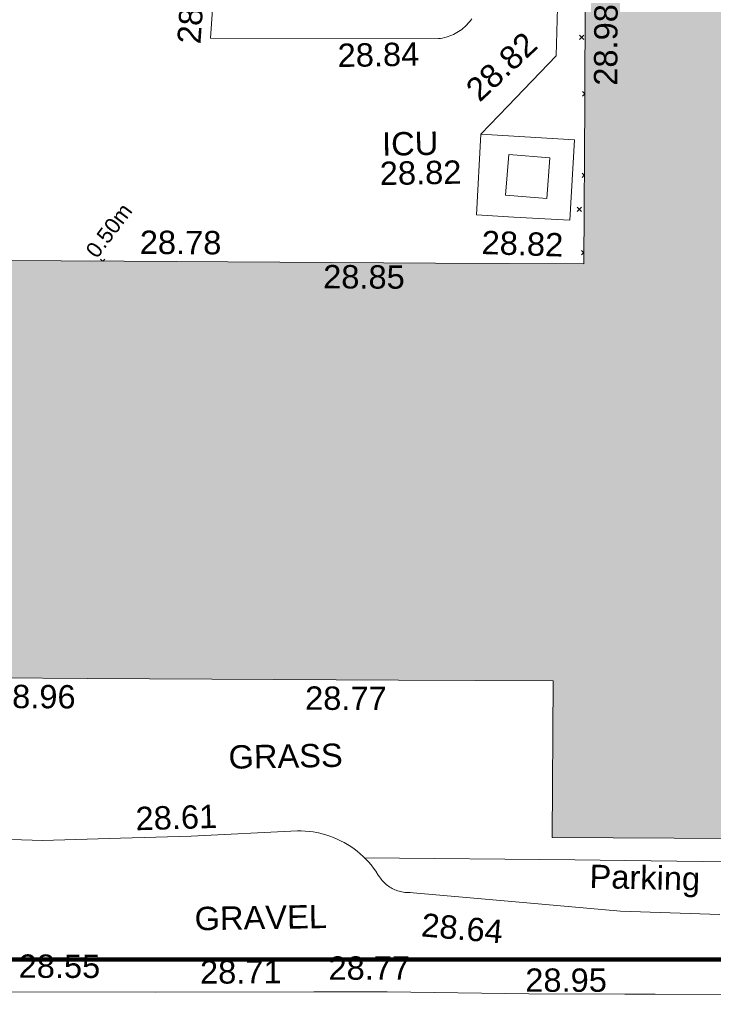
# Model space of a CAD drawing. Header units: millimetres. Extents: x -290717 to 520720, y -103372 to 287762.
# Tile 246 of 256: x 23172 to 34313, y 57264 to 73079. Entities that reach past the tile are written whole.
import ezdxf

# ---------------------------------------------------------------- set-up
doc = ezdxf.new("R2010")
doc.units = ezdxf.units.MM
doc.linetypes.add('IMPORT-UG_ELEC_LV_QLB2 _2_', pattern=[2700, 1500, -300.0000000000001, 0, -250, 150, -300.0000000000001, 0, -200])
doc.linetypes.add('IMPORT-UG_ELEC_STREET LIGHTING_QLB2 _2_', pattern=[2700, 1500, -300.0000000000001, 0, -250, 150, -300.0000000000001, 0, -200])
for name, color, linetype, lineweight, true_color in [('00_UAV_BUILDING_OUTLINE', 5, 'Continuous', 9, 0x0000ff), ('00_UAV_CONCRETE', 9, 'Continuous', 9, 0x808080), ('00_UAV_FORM_LINES', 7, 'Continuous', 9, 0x666666), ('00_UAV_PARKING', 4, 'Continuous', 9, 0x00ffff), ('00_UAV_ROAD_MARKING_YELLOW_CONTINUOUS', 40, 'Continuous', 9, 0xffbf00), ('00_UAV_SERV_IC', 5, 'Continuous', 9, 0x0000ff), ('12333-PUM-2D-U-0001-C01 - Rev2_REVIT IMPORT_dwg', 7, 'Continuous', 9, 0x767676), ('A_RHA_Line', 7, 'Continuous', 9, 0x00a600), ('PUM-ELECTRIC-LV-QLB2', 1, 'IMPORT-UG_ELEC_LV_QLB2 _2_', 9, 0xff0000)]:
    doc.layers.add(name, color=color, linetype=linetype, lineweight=lineweight, true_color=true_color)
for name, color, linetype, lineweight in [('00_UAV_ROAD_EDGE', 7, 'Continuous', 9), ('00_UAV_SURFACE', 7, 'Continuous', 9), ('00_UAV_SURVEY_TEXT', 7, 'Continuous', 9), ('A_RHA_Detail', 7, 'Continuous', 9), ('GEN-TEXT', 7, 'Continuous', 9)]:
    doc.layers.add(name, color=color, linetype=linetype, lineweight=lineweight)
doc.styles.add('Arial_1', font='arial.ttf', dxfattribs={"height": 250})
doc.styles.add('Swis721 Lt BT_2', font='swissl.ttf', dxfattribs={"height": 375})

# ---------------------------------------------------------------- blocks, each defined once
blk = doc.blocks.new('12333-PUM-2D-U-0001-C01 - Rev2_REVIT IMPORT_dwg_MGS62954_T2_Galway_ITM_3d_Rev1-2077680-Site Location Plan Existing')
at = {"layer": '00_UAV_CONCRETE', "color": 254, "true_color": 0xcccccc, "flags": 128}
blk.add_lwpolyline([(533933682.7525001, 725624822.6295004), (533933779.7524999, 725626115.6295), (533935279.3660328, 725626003.1294903), (533935182.3660331, 725624710.1294906), (533934282.0685344, 725624777.66921)], close=True, dxfattribs=at)
at = {"layer": '00_UAV_FORM_LINES', "color": 254, "true_color": 0xcccccc, "flags": 128}
blk.add_lwpolyline([(533931706.5820013, 725614530.1739681), (533935085.3865001, 725614437.342), (533939582.3865, 725614299.342), (533941536.3864999, 725614192.342), (533941808.3865001, 725614259.342), (533941981.3865, 725614361.342), (533942035.0552315, 725614634.4855682)], dxfattribs=at)
at = {"layer": '00_UAV_PARKING', "color": 254, "true_color": 0xcccccc, "flags": 128}
blk.add_lwpolyline([(533924861.6545001, 725614979.9010001), (533926542.6545, 725614895.901), (533927794.2561737, 725614911.6312264), (533928929.6545, 725614925.901), (533930635.6545, 725614980.9010003), (533930698.7803221, 725614979.4234436), (533930761.7888984, 725614975.3037481), (533930824.5696907, 725614968.549141), (533930887.0125598, 725614959.1714721), (533930949.00796, 725614947.1871932), (533930972.6545001, 725614941.9010001), (533931033.8515655, 725614926.3455579), (533931094.3435561, 725614908.2410934), (533931154.0243489, 725614887.619368), (533931212.7892432, 725614864.516559), (533931270.5351455, 725614838.9731967), (533931327.1607499, 725614811.034093), (533931382.5667156, 725614780.7482624), (533931436.655842, 725614748.1688366), (533931489.3332384, 725614713.3529708), (533931540.5064904, 725614676.3617442), (533931590.0858231, 725614637.2600517), (533931637.9842575, 725614596.1164911), (533931684.1177631, 725614553.003242), (533931728.4054065, 725614507.9959401), (533931770.7694918, 725614461.1735431), (533931811.1356981, 725614412.6181935), (533931849.4332095, 725614362.4150739), (533931885.5948389, 725614310.6522578), (533931922.3302882, 725614249.1115205), (533931942.2679418, 725614218.1715183), (533931955.3329429, 725614198.5840167), (533931969.2067232, 725614179.5608023), (533931983.8649433, 725614161.135248), (533931999.2818879, 725614143.3396784), (533932015.4305102, 725614126.2053136), (533932032.2824802, 725614109.7622124), (533932047.6545, 725614095.9010001), (533932065.7472172, 725614080.8338819), (533932084.4550092, 725614066.537624), (533932103.7450563, 725614053.0373075), (533932123.5835176, 725614040.3566165), (533932143.9355893, 725614028.5177971), (533932164.7655671, 725614017.5416187), (533932186.0369082, 725614007.4473372), (533932207.7122953, 725613998.2526615), (533932229.7537025, 725613989.973722), (533932252.1224614, 725613982.625043), (533932274.7793303, 725613976.2195162), (533932297.6845605, 725613970.7683794), (533932320.7979689, 725613966.2811958), (533932344.0790067, 725613962.7658372), (533932367.4868311, 725613960.228471), (533932390.9803767, 725613958.6735483), (533932424.2462974, 725613957.3996238), (533932427.8167385, 725613957.2628931), (533932478.4496374, 725613952.596434), (533934059.6545001, 725613783.901), (533935800.6545001, 725613602.9010001), (533937398.9769706, 725613521.6762558)], dxfattribs=at)
at = {"layer": '00_UAV_ROAD_EDGE', "color": 254, "true_color": 0xcccccc, "flags": 128}
blk.add_lwpolyline([(533940849.2220091, 725612175.3554028), (533936338.3925, 725612260.3519999), (533935850.774428, 725612268.9866536), (533934305.3925, 725612296.3520001), (533932035.3925, 725612370.3520002), (533930856.0212404, 725612389.3792319), (533928316.3925, 725612430.352), (533925861.8133126, 725612479.2115012)], dxfattribs=at)
at = {"layer": '00_UAV_SERV_IC', "color": 254, "true_color": 0xcccccc, "flags": 128}
blk.add_lwpolyline([(533934221.7525001, 725625781.6295002), (533934880.7525001, 725625717.6295002), (533934817.4352283, 725625065.6594677), (533934158.4352285, 725625129.6594678)], close=True, dxfattribs=at)
at = {"layer": '00_UAV_SURFACE', "color": 254, "true_color": 0xcccccc, "flags": 128}
for points in [[(533929579.085158, 725629045.7328576), (533929464.7525001, 725627733.6295), (533933125.7525001, 725627663.6295003), (533933146.5623797, 725627665.9795796), (533933156.8072826, 725627667.136546), (533933187.687965, 725627671.9409548), (533933218.340372, 725627678.0342984), (533933248.7107288, 725627685.4058864), (533933278.7457557, 725627694.0427871), (533933308.392761, 725627703.9298478), (533933337.5997335, 725627715.0497237), (533933366.3154345, 725627727.3829068), (533933394.4894871, 725627740.9077603), (533933422.0724638, 725627755.6005569), (533933449.0159752, 725627771.4355209), (533933475.2727532, 725627788.3848718), (533933500.7967343, 725627806.4188752), (533933525.5431411, 725627825.5058929), (533933549.4685593, 725627845.6124402), (533933572.5310165, 725627866.7032431), (533933585.7525001, 725627879.6295002), (533933607.3586434, 725627902.2098781), (533933628.0002662, 725627925.6752205), (533933647.6411561, 725627949.9843614), (533933666.2468567, 725627975.094654)], [(533935052.7525001, 725628323.6295), (533935008.7525001, 725627353.6295), (533934220.498964, 725626559.6035624), (533933779.7525001, 725626115.6295)]]:
    blk.add_lwpolyline(points, dxfattribs=at)
at = {"layer": '00_UAV_BUILDING_OUTLINE', "color": 251, "true_color": 0x666666, "char_height": 375, "width": 1495.902363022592, "attachment_point": 1, "line_spacing_factor": 1.005061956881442, "style": 'Swis721 Lt BT_2'}
for s, insert, rotation in [('28.98', (533935606.1494977, 725626865.2992932), 88.68008516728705), ('28.78', (533928274.1054832, 725624665.2078956), 358.6800851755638), ('28.85', (533931209.8408846, 725624061.7101588), 358.68008516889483), ('28.96', (533925805.8300431, 725617413.7710918), 358.68008517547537), ('28.77', (533930801.8696181, 725617299.1669654), 358.68008517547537)]:
    blk.add_mtext(s, dxfattribs=dict(at, insert=insert, rotation=rotation))
at = {"layer": '00_UAV_CONCRETE', "color": 251, "true_color": 0x666666, "insert": (533933769.7244717, 725624567.7453178), "char_height": 375, "width": 1495.902363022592, "attachment_point": 1, "rotation": 357.1630842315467, "line_spacing_factor": 1.005061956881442, "style": 'Swis721 Lt BT_2'}
blk.add_mtext('28.82', dxfattribs=at)
at = {"layer": '00_UAV_PARKING', "color": 251, "true_color": 0x666666, "char_height": 375, "attachment_point": 1, "line_spacing_factor": 1.005061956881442, "style": 'Swis721 Lt BT_2'}
for s, insert, width, rotation in [('28.61', (533928038.0128391, 725615409.9634979), 1495.902363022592, 0.7200598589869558), ('Parking', (533935323.8530665, 725614357.6737413), 2037.276551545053, 357.61563222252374), ('28.64', (533932623.7811369, 725613626.2639151), 1495.902363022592, 353.9661322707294)]:
    blk.add_mtext(s, dxfattribs=dict(at, insert=insert, width=width, rotation=rotation))
at = {"layer": '00_UAV_ROAD_EDGE', "color": 251, "true_color": 0x666666, "char_height": 375, "width": 1495.902363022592, "attachment_point": 1, "line_spacing_factor": 1.005061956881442, "style": 'Swis721 Lt BT_2'}
for s, insert, rotation in [('28.55', (533926125.05292, 725613074.4609221), 358.8596523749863), ('28.77', (533931100.1219658, 725612955.9894795), 359.0757062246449), ('28.95', (533934257.482637, 725612707.1384724), 358.98552261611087)]:
    blk.add_mtext(s, dxfattribs=dict(at, insert=insert, rotation=rotation))
at = {"layer": '00_UAV_ROAD_MARKING_YELLOW_CONTINUOUS', "color": 251, "true_color": 0x666666, "insert": (533929035.0117937, 725612928.4948169), "char_height": 375, "width": 1495.902363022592, "attachment_point": 1, "rotation": 359.2680496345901, "line_spacing_factor": 1.005061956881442, "style": 'Swis721 Lt BT_2'}
blk.add_mtext('28.71', dxfattribs=at)
at = {"layer": '00_UAV_SERV_IC', "color": 251, "true_color": 0x666666, "char_height": 375, "attachment_point": 1, "line_spacing_factor": 1.005061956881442, "style": 'Swis721 Lt BT_2'}
for s, insert, width in [('ICU', (533932188.343267, 725626173.9157621), 1021.012723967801), ('28.82', (533932143.5151165, 725625703.5367613), 1495.902363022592)]:
    blk.add_mtext(s, dxfattribs=dict(at, insert=insert, width=width))
at = {"layer": '00_UAV_SURFACE', "color": 251, "true_color": 0x666666, "char_height": 375, "width": 1495.902363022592, "attachment_point": 1, "line_spacing_factor": 1.005061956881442, "style": 'Swis721 Lt BT_2'}
for s, insert, rotation in [('28.88', (533928925.3941061, 725627668.8441552), 85.02000039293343), ('28.82', (533933514.7805556, 725626898.1734995), 42.080110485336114)]:
    blk.add_mtext(s, dxfattribs=dict(at, insert=insert, rotation=rotation))
at = {"layer": '00_UAV_SURFACE', "color": 251, "true_color": 0x666666, "insert": (533931499.8392786, 725627610.8790631), "char_height": 375, "width": 1495.902363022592, "attachment_point": 1, "line_spacing_factor": 1.005061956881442, "style": 'Swis721 Lt BT_2'}
blk.add_mtext('28.84', dxfattribs=at)
at = {"layer": '00_UAV_SURVEY_TEXT', "color": 251, "true_color": 0x666666, "char_height": 375, "attachment_point": 1, "line_spacing_factor": 1.005061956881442, "style": 'Swis721 Lt BT_2'}
for s, insert, width in [('GRASS', (533929550.8, 725616372.6296079), 2018.280965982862), ('GRAVEL', (533928960.6106195, 725613786.9973071), 2322.210334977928)]:
    blk.add_mtext(s, dxfattribs=dict(at, insert=insert, width=width))
blk = doc.blocks.new('12333-PUM-2D-U-0001-C01 - Rev2_REVIT IMPORT_dwg-1620468-Site Location Plan Existing')
at = {"layer": 'GEN-TEXT', "color": 253, "true_color": 0xaaaaaa}
for p, q in [((294307.9948137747, 11754.28848224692), (294378.7054918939, 11824.99916036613)), ((294378.7054918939, 11754.28848224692), (294307.9948137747, 11824.99916036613)), ((294378.5973273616, 10883.50047488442), (294343.4593135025, 10918.63848874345)), ((294343.4593135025, 10847.92781062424), (294378.5870764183, 10883.05557353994)), ((294348.4764461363, 9576.223649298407), (294314.1369227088, 9610.56317272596)), ((294314.1369227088, 9539.852494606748), (294348.428531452, 9574.144103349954)), ((294222.994813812, 8994.288482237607), (294293.7054919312, 9064.999160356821)), ((294293.7054919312, 8994.288482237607), (294222.994813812, 9064.999160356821)), ((286589.0163642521, 8329.440559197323), (286555.8050683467, 8362.65185510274)), ((286593.2078742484, 8329.343982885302), (286626.5157464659, 8362.65185510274)), ((294319.7900272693, 8331.203947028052), (294282.9948138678, 8367.999160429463)), ((294282.9948138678, 8297.28848231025), (294319.857944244, 8334.151612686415))]:
    blk.add_line(p, q, dxfattribs=at)
blk.add_blockref('12333-PUM-2D-U-0001-C01 - Rev2_REVIT IMPORT_dwg_MGS62954_T2_Galway_ITM_3d_Rev1-2077680-Site Location Plan Existing', (-533641079.6498471, -725615854.3561786))
at = {"layer": 'PUM-ELECTRIC-LV-QLB2', "insert": (286598.8580119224, 8897.431910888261), "char_height": 250, "width": 1160.025439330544, "attachment_point": 2, "rotation": 52.1112823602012, "line_spacing_factor": 0.9417779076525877, "style": 'Arial_1'}
blk.add_mtext('0.50m', dxfattribs=at)

msp = doc.modelspace()

# ---------------------------------------------------------------- hatches: boundary and pattern name
at = {"layer": 'A_RHA_Detail', "true_color": 0xc0c0c0}
h = msp.add_hatch(color=9, dxfattribs=at)
h.paths.add_polyline_path([(-80880.60083898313, -68502.79057078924), (-80400.86592458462, -68483.4150911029), (-80400.86592458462, -62984.64684182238), (-24474.85765180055, -63009.32043784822), (-24456.14471274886, -50840.30023854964), (-36622.55041054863, -50831.65104346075), (-36622.5504104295, -44228.57792609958), (-50959.05265825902, -44213.68205212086), (-50959.05265825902, -42573.78171509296), (-54563.93258049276, -42571.21897729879), (-54565.69773355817, -45054.17447471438), (-92408.82109324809, -45027.27149617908), (-92411.78875845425, -49201.74309219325), (-100061.9988811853, -49201.74309219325), (-100052.221444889, -64852.82557835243), (-86120.90825231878, -64852.82557835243), (-86092.16626519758, -62957.90041523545), (-84861.10047611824, -62957.90041520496), (-84854.79054275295, -68240.10973718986), (-80870.60226895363, -68240.10973718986)])
h.paths.add_polyline_path([(-137238.9269955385, -68461.93840922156), (-132719.7426408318, -68433.06336920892), (-132847.0731201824, -62850.0428228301), (-130454.6837966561, -62916.63108081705), (-130498.2830220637, -61355.8539363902), (-117581.136331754, -61423.42893434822), (-117492.3908565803, -49183.91309186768), (-125136.5200282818, -49178.47881939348), (-125133.5727033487, -45032.61887132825), (-163007.1824077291, -45005.69421944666), (-163007.1824077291, -44090.29634113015), (-163123.8521375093, -44090.21339942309), (-163122.6389897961, -42383.751842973), (-166563.8543420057, -42383.75184295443), (-166565.0349082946, -44044.3982420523), (-193158.4656786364, -44025.49275802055), (-193195.152889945, -62863.6565097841), (-137269.7106414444, -62916.63108078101), (-137254.3708868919, -65679.90523788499)])
h.paths.add_polyline_path([(120310.9497607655, -32334.2823016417), (120312.4652266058, -31610.73011961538), (133451.2244789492, -31638.24899384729), (133469.2230092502, -19717.98315777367), (121295.7536929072, -19692.48606427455), (121319.8434528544, -8190.941560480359), (112277.0825929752, -8172.001674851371), (112263.1769726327, -14811.12345451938), (78285.85310969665, -14739.95861435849), (78292.82277619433, -8167.077575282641), (76545.55099677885, -8163.40371230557), (69355.76844230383, -8152.931592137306), (69353.66597202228, -9156.746357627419), (68372.60878942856, -9154.691552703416), (68372.60878942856, -13705.52853212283), (69333.72334743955, -13707.54156767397), (69325.07112544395, -16249.53369225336), (66623.4489111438, -16249.53369225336), (66619.79243932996, -17995.29925522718), (65989.07757491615, -17995.29925522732), (65985.44262769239, -19730.78799479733), (57152.23993372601, -19712.28702423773), (57127.42535098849, -31559.89461998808), (70277.87165423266, -31587.43801817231), (70277.87165428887, -32271.74147154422), (78263.96947906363, -32285.12944888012), (78266.62669288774, -31019.79372153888), (112335.8856506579, -31091.15111856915), (112335.8856506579, -32317.57330550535), (119781.4233959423, -32333.17321910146)])
h.paths.add_polyline_path([(7503.71740934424, -1791.43926322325), (15482.43097389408, -674.0213230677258), (15484.0826184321, 148.1327206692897), (56188.28042539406, 205.5276654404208), (56155.8432600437, 14338.31663138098), (18016.62665932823, 14236.4814953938), (17967.9025208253, 34313.18372075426), (21727.10644861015, 34324.06926249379), (21708.9097307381, 40608.10218319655), (18009.66447156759, 40608.10218325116), (17995.54603703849, 45483.75063445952), (9770.084212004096, 45420.63294734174), (3966.216019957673, 45443.14492469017), (3984.771235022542, 14176.56786831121), (1023.062455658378, 14176.56786840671), (-276.5134647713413, 14190.52623465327), (-231.6790044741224, 5976.811441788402), (-226.4491536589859, 193.7444677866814), (1220.250839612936, 179.5999159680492), (7477.609307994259, 143.2867556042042), (7488.638446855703, -674.0213230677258)])
h.paths.add_polyline_path([(77755.59663317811, 53.47451145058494), (77729.51881611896, 1699.844979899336), (94464.47132486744, 1659.976083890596), (94606.37913471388, 17991.39023626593), (88810.41901146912, 18015.03260816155), (88799.89418497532, 14436.74271609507), (69413.88950349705, 14457.87738898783), (69377.35724448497, 99.62816357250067), (70760.85642036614, 92.0068082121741)])
h.paths.add_polyline_path([(61252.12079698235, 46453.95617369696), (105774.7348988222, 46472.68783510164), (105768.2642197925, 61852.61234310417), (92285.13876306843, 61852.61234310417), (92308.59670397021, 65784.30757142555), (96107.46680002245, 65767.6044524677), (96059.6808111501, 75209.20847378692), (101084.8427276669, 75071.88872768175), (104988.0046543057, 74765.36560410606), (108403.6894220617, 74363.84089439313), (112009.2703903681, 73787.25420864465), (115645.3524814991, 73049.69667210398), (116890.8108050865, 72761.69136255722), (120208.9929832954, 71893.18353872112), (120865.241739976, 71703.68487155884), (124135.6329505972, 70669.67317909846), (127435.6253142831, 69480.50055823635), (127820.4368655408, 69394.93141813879), (128274.3081769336, 69331.69585757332), (128731.879114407, 69306.66104520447), (129189.9401456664, 69320.00258265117), (129645.2782985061, 69371.62688830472), (130094.6997111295, 69461.17185607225), (130535.0520071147, 69588.00939078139), (130963.2464342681, 69751.2498188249), (131376.279516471, 69949.74812593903), (131771.254123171, 70182.11198906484), (132162.5575600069, 70460.54046602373), (132496.0921582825, 70741.69081117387), (132820.8713676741, 71064.98072578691), (133117.4593294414, 71414.31364276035), (133383.77568926, 71787.23923958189), (133616.5473239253, 72178.53728446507), (133817.1647262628, 72590.54524901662), (133982.6025969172, 73017.89547517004), (134111.7005086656, 73457.59040804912), (134203.5529320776, 73906.545904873), (134257.5155882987, 74361.61286220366), (134272.5462649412, 74819.59931534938), (134250.5259874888, 75277.29281749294), (134189.6227572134, 75731.48297750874), (134090.9274700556, 76178.98397761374), (133955.1324028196, 76616.65691996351), (133783.1900598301, 77041.4318434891), (133576.3064937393, 77450.3292564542), (133335.9328436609, 77840.48103831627), (133063.7551572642, 78209.15055536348), (132761.6825665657, 78553.75185442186), (132431.8338935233, 78871.86780505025), (132076.5227904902, 79161.26705200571), (131698.2415079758, 79419.91966864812), (131299.6434187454, 79646.01139199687), (131093.5942456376, 79746.34209763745), (132146.0467355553, 83110.22226149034), (122787.763295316, 86282.54285521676), (121604.3555410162, 82800.35918872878), (117095.9864226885, 83870.84033788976), (116841.9598400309, 83526.35449576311), (116120.5435466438, 91221.9361197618), (110237.7341284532, 91274.27491024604), (110194.3680786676, 90435.39030217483), (104988.0046543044, 90486.49901569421), (104973.2761846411, 94309.82427956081), (103746.1314668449, 94309.82427962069), (103839.9937121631, 122852.1474272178), (96365.09202303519, 122931.9599471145), (96350.3400238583, 123952.416858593), (104555.5505249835, 123902.1925258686), (104607.3234457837, 120248.5396157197), (125502.5015002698, 120134.193340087), (125662.0200253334, 137657.3796883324), (114479.5865733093, 137699.2256881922), (114382.3062641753, 129149.9458158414), (104644.1590035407, 129187.997507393), (104577.9931702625, 126217.3903165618), (101184.4926405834, 126159.1566967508), (101264.6166812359, 135959.2655565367), (89967.23177303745, 135988.8856164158), (89927.63362986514, 125823.6463181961), (93630.53562299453, 125840.7948842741), (93580.6568888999, 122931.9599471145), (88697.38835373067, 122904.7310127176), (88679.38989541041, 95739.0914377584), (86378.25848993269, 95739.0914377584), (86378.18187189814, 96178.10083375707), (83279.5074328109, 96200.92083330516), (83273.62493422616, 95735.74732136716), (70169.67509616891, 95733.22421950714), (70166.2684274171, 96272.07409350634), (66674.99731291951, 96257.14073659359), (66654.74538556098, 95755.71092140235), (65784.77231076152, 95755.71092140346), (65887.65094981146, 117470.6305650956), (53473.34271625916, 117487.9046429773), (53434.44066306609, 98570.4634906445), (40649.41626913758, 98570.46349066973), (40610.16711556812, 94406.01479082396), (38853.82372865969, 94410.36303444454), (38848.65589191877, 89463.65332732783), (40612.46601909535, 89518.45976927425), (40665.38257359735, 86257.73741131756), (38372.19584673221, 86305.7230928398), (38369.79373532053, 76901.0507917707), (50937.95125076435, 76944.40198877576), (50922.88567283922, 74598.78180893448), (56484.90611318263, 74588.85093774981), (56484.9061131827, 75194.85181998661), (92465.40372273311, 75233.02581663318), (92645.92783659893, 71766.64845097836), (89810.5550181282, 69362.83965827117), (85313.16173971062, 69360.94750424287), (85313.16173971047, 66907.40508090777), (75210.14498260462, 66903.15451592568), (75210.14498260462, 63815.70944554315), (70819.40014306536, 63815.70999204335), (70819.21601502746, 64253.35708063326), (69456.8341568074, 64253.35708063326), (69455.71957374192, 66901.99623168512), (61303.3285675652, 66898.56680686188), (61304.56054652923, 63970.32021231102), (70500.41048205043, 63970.32021223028), (70500.40885431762, 61852.59006210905), (61245.64388480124, 61848.69637492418), (61252.12079698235, 46455.07044720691)])
h.paths.add_polyline_path([(-17153.16561239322, 48569.32684293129), (-17153.16561227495, 60770.38083690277), (-29362.88357762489, 60774.7042869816), (-29362.88357762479, 67399.20394583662), (-43507.25361058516, 67405.01911302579), (-43488.53133082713, 69093.07334179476), (-45766.41866234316, 69109.32868391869), (-45794.34620035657, 67405.01911302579), (-47272.11273197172, 67404.21245453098), (-47272.44887636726, 66454.91798912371), (-86004.56386335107, 66468.6329952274), (-86006.66970790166, 60521.58362724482), (-92662.8772251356, 60521.58362724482), (-92666.53762789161, 50184.35611936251), (-79752.016597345, 50179.78302554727), (-79752.016597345, 48591.49323813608), (-17157.71631240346, 48569.32845421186)])
h.paths.add_polyline_path([(-201056.4185879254, 48628.75479108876), (-138377.9751621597, 48634.64535782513), (-138377.9751621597, 50133.28202330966), (-125467.710581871, 50134.49533928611), (-125468.6909603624, 60566.19036866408), (-132186.8595615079, 60565.86652591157), (-132187.4203588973, 66533.01978768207), (-170643.3098734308, 66805.61809689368), (-170643.3098732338, 67738.78475851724), (-200340.0100486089, 67488.93693767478), (-200348.7175167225, 60827.7802510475), (-201057.5650552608, 60827.71357562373), (-201056.6510294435, 51102.0431337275)])
h.paths.add_polyline_path([(-240051.5126725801, 54769.1949116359), (-239444.4902595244, 54811.10754483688), (-239186.5396225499, 54841.92927608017), (-238764.8191578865, 54940.98166103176), (-238382.4735933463, 55122.46891391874), (-237990.3402229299, 55354.87497237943), (-237269.2031026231, 55936.21514997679), (-237030.2712443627, 56228.66101920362), (-236793.0039600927, 56569.31473977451), (-236554.5880579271, 57004.26389721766), (-236432.7219585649, 57267.46508911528), (-236300.0815274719, 57753.26239002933), (-236250.7285154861, 58017.17885687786), (-236235.6490610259, 58516.21786795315), (-236233.2538430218, 58987.85640057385), (-236213.702979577, 59823.48083772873), (-236363.8287856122, 59820.8603820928), (-236634.0279869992, 60698.06075831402), (-236391.9547756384, 61432.1972634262), (-236225.4740089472, 61435.10319604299), (-236201.6036570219, 62637.68779599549), (-232563.5271750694, 62639.28734435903), (-232563.5271750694, 63049.03842407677), (-232732.1945866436, 63049.15302221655), (-232860.1521278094, 63457.9589027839), (-232731.6068089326, 63914.24862701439), (-232560.8209657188, 63914.24862701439), (-232521.9864006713, 70597.99604498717), (-240628.6947850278, 70598.85496274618), (-240629.7923196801, 72350.98321581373), (-246412.6011213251, 72347.36085937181), (-246412.6011213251, 70616.45923939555), (-254449.5805725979, 70618.60952619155), (-254454.637144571, 70754.06491724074), (-254469.7140363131, 73191.6627625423), (-263883.2532625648, 73267.83063692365), (-263902.4181505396, 68260.74348557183), (-263714.8217520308, 68259.82096576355), (-263552.9672900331, 67819.6543439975), (-263719.0883117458, 67392.20684197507), (-263913.629869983, 67392.20684288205), (-263956.7001914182, 58633.76423459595), (-260181.1963171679, 58611.22607638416), (-260192.3146984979, 56354.25111578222), (-257184.684388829, 56339.46086010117), (-257213.4419958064, 57092.93866025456), (-257338.5163846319, 57093.27331227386), (-257471.0109295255, 57531.7457231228), (-257338.5163845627, 58062.22513700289), (-257203.4956297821, 58064.06881293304), (-257173.5751889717, 58598.54056827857), (-256478.2273617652, 58575.27357918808), (-256478.2273617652, 58788.51859477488), (-256013.0091299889, 58911.92701537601), (-255397.0786589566, 58780.99767608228), (-255397.0786664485, 58595.98242230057), (-243809.8853614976, 58585.92793205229), (-243805.3570672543, 58352.04527760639), (-243740.9394682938, 57884.52572396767), (-243619.083060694, 57421.84877501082), (-243424.3877541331, 56943.65915328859), (-243247.1437899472, 56608.24157716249), (-243003.0710577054, 56249.99021479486), (-242732.2093200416, 55932.75703086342), (-242371.7230179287, 55603.12658814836), (-242141.2551255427, 55424.88676771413), (-241804.9643038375, 55216.88439829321), (-241529.464082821, 55077.02869058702), (-241100.6275144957, 54917.18295005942), (-240836.2134980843, 54840.82833179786), (-240453.4486196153, 54788.6078413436), (-240203.3756532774, 54776.52967577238)])
h.paths.add_polyline_path([(40276.69022620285, 59895.3641775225), (40328.62676026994, 69196.9439153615), (36588.99968782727, 69217.82459101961), (36619.46637569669, 74674.25962431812), (32264.36460075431, 74687.02318924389), (32233.48293864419, 69156.26826309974), (11916.69390488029, 69269.70959690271), (11966.66200108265, 78218.75165977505), (29087.50901742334, 78123.15526811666), (29143.44567202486, 88141.13700481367), (15719.34879623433, 88216.09212957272), (15732.60379610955, 90589.99788900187), (4594.294101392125, 90652.19003492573), (4525.129359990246, 78265.12250452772), (10096.76365550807, 78234.01258734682), (10077.43887221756, 74773.03821913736), (4547.641142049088, 74803.91453678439), (4465.579974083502, 60107.16002351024), (19125.89094757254, 60025.30234268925), (19139.86249371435, 62527.53804648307), (31738.59196305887, 62457.19146407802), (31724.55430855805, 59943.11609818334), (38369.79364222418, 59906.01157297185)])
h.paths.add_polyline_path([(-246083.0241259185, 72334.29150213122), (-246083.0594797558, 72334.30275087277), (-246208.2905500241, 72334.29150213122)])
h.paths.add_polyline_path([(-114575.3004830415, 112178.0758696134), (-114575.3246436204, 112178.0758696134), (-114707.2752166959, 115801.5811617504)])
h.paths.add_polyline_path([(-154699.9178766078, 101760.4080976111), (-114382.0503338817, 101776.0542915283), (-114382.0503338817, 106926.936016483), (-113755.641395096, 106927.1791078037), (-113757.5507412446, 111847.2721532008), (-114431.6837526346, 111847.2721532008), (-114431.8098651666, 112178.075869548), (-114575.3004830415, 112178.0758696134), (-114578.9984943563, 121707.2390834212), (-123056.9849702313, 121707.2390834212), (-123068.8201032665, 156452.7036899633), (-119381.2340625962, 156454.1347343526), (-119381.2340625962, 160165.8603541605), (-115501.031452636, 160167.3661472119), (-115503.3750945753, 166206.5793118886), (-132411.7987151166, 166599.6604729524), (-132411.8243306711, 166665.6603411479), (-135275.0124468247, 166664.5489553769), (-135275.0124468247, 166628.1883102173), (-135911.3205077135, 166628.1944503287), (-135911.3479256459, 166352.1604668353), (-152521.1633846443, 166345.7145607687), (-152518.3680955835, 159142.6836790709), (-150699.3133726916, 159117.9265656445), (-150755.6690356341, 122560.6912032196), (-151059.2005266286, 122560.6912032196), (-151061.0981347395, 121302.4374931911), (-154138.3148337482, 121372.6012653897), (-154138.3148337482, 121865.183451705), (-154704.3888425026, 121867.2611370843), (-154688.5451973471, 119352.3937021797), (-154745.5933227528, 119352.3715636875), (-154745.5763474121, 118722.1532660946), (-160794.1544526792, 118748.744283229), (-160794.1544527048, 119410.5425977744), (-163852.1622693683, 119422.408321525), (-163855.0715294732, 118762.2003111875), (-167568.6765459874, 118778.5256058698), (-166634.6619849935, 124395.1277019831), (-166843.6206842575, 124471.2090400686), (-167568.6765459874, 124707.6250904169), (-168028.2173235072, 124841.3808643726), (-168630.5006276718, 124991.3056740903), (-169238.2056070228, 125117.4693074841), (-169850.3952285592, 125219.6772877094), (-170466.1255403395, 125297.7720169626), (-171089.1102599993, 125351.8553033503), (-171704.4065937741, 125381.1774254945), (-172325.0479971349, 125386.3595015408), (-172782.2248668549, 125374.5832363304), (-173401.7764236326, 125337.4554476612), (-174019.3926983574, 125276.0328036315), (-174634.1213722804, 125190.4100127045), (-175245.0145766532, 125080.7190996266), (-176047.1958093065, 124895.7675261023), (-176665.4852587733, 124724.7228134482), (-177045.3001228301, 124609.1129151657), (-177631.5127793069, 124405.2077276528), (-176665.4852586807, 118818.5158793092), (-177558.9402083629, 118822.4435769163), (-177662.2853368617, 125263.4341236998), (-176365.3912352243, 126542.9270807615), (-159462.2970490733, 126319.9103917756), (-157057.7396790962, 128609.0850976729), (-157060.6673204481, 136153.1661957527), (-158638.8016610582, 137740.2441626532), (-159352.3735831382, 137740.2441626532), (-161634.4140635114, 140201.1078539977), (-168727.9404946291, 140256.8191147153), (-171035.0401162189, 137942.884730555), (-174184.1459014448, 137942.884730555), (-176460.1168228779, 140292.2858551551), (-177341.68569345, 140292.285855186), (-177341.7114445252, 140358.4281613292), (-183428.5803825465, 140356.0660244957), (-185921.6385984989, 137917.4639097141), (-185921.6385985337, 131757.309115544), (-186906.8767412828, 131756.9267734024), (-187725.3914540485, 130809.9989183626), (-187724.0588902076, 127376.1828149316), (-186481.0281350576, 126304.557648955), (-186479.4846755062, 122327.2959175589), (-185176.2828158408, 121059.4673825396), (-180304.1129154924, 121059.4673825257), (-180304.1136492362, 118802.0484409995), (-193555.3706955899, 118802.0484409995), (-193555.3686998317, 133117.8341649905), (-192593.6442938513, 133118.2073819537), (-192593.6442938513, 134200.8158367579), (-192224.6284783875, 134200.9592041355), (-192225.5653014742, 136615.0101267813), (-192595.0012461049, 136615.0101267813), (-192595.4357332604, 137734.4745166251), (-193589.2709668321, 137734.4746851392), (-193589.2685988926, 147474.5705834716), (-193163.2062206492, 147492.8644728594), (-192606.8095195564, 147551.4951472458), (-192359.9383250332, 147589.5931622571), (-192199.8207947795, 147616.5827293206), (-191882.7548926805, 147682.9245600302), (-191568.5380071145, 147761.6632019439), (-191020.2573150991, 147932.4221712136), (-190950.5841382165, 147955.8263236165), (-190647.7999969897, 148070.951423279), (-190349.769078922, 148197.8750093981), (-190056.9509284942, 148336.4013817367), (-189769.7970512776, 148486.316942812), (-189375.4954991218, 148717.2624196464), (-189132.9060261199, 148873.2749095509), (-188867.5421091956, 149059.0543930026), (-188609.6764469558, 149255.1087866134), (-188354.9814056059, 149465.3525772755), (-188079.6339208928, 149713.8792482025), (-187884.9836199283, 149901.8220103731), (-187538.2510284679, 150274.4802367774), (-187446.2998447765, 150378.396083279), (-187241.3270201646, 150629.2310214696), (-187046.3599558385, 150887.9197697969), (-186861.699277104, 151154.0634500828), (-186546.1373636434, 151669.8298752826), (-186524.4196769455, 151707.063245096), (-163675.289831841, 151669.8298752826), (-163687.5843044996, 148134.0767945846), (-157303.6541541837, 148136.4921063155), (-157303.6541541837, 155759.9150161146), (-157557.4317586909, 155765.0384228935), (-157555.9168973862, 166678.0466575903), (-187009.2021991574, 166699.7464767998), (-187013.0952111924, 162054.4009359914), (-188707.1775469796, 162044.5925187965), (-188705.9961893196, 155021.5333641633), (-188737.9999316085, 154650.5326603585), (-188799.0133970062, 154283.1866125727), (-188857.2045401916, 154035.4341107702), (-188966.1106131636, 153679.3368924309), (-189102.6200311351, 153332.8820747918), (-189265.8911677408, 152998.2056672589), (-189454.9174010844, 152677.3710606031), (-189645.2484685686, 152421.322012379), (-189916.9563410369, 152104.2450531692), (-190212.7041973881, 151809.4634871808), (-190530.6686598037, 151538.7947475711), (-190868.889367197, 151293.9075915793), (-191225.2810786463, 151076.3118324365), (-191597.6465194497, 150887.3490190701), (-192092.8415776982, 150682.5621956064), (-192485.2937347, 150569.6612301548), (-192903.8930807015, 150482.2408890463), (-193187.215491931, 150440.8868273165), (-193594.1866364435, 150407.1257787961), (-193594.5953882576, 151459.989522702), (-205369.2399268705, 151455.4201248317), (-205354.452352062, 113350.0822379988), (-207187.1580384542, 113349.3709450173), (-207184.3024929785, 105991.0636522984), (-205312.8709512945, 105991.0636522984), (-205311.2365670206, 101769.6553082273), (-175488.645120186, 101781.2285901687), (-175488.645120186, 110889.6985621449), (-154703.462766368, 110897.5679794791), (-154700.5193329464, 103310.2697088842)])
h.paths.add_polyline_path([(193735.9435692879, 113047.8274775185), (208865.0938716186, 114991.026643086), (208976.1154122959, 114126.6471161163), (216447.8967330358, 115086.3281915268), (216038.7305308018, 118271.970241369), (232648.5073383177, 120405.3421627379), (233425.9936153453, 114352.0734369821), (240632.2017567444, 115277.6440986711), (239854.8412683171, 121329.9334728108), (256406.8682407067, 123455.8879629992), (257091.7572256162, 118089.1198988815), (264572.287122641, 119040.8180953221), (261877.8350554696, 138524.7609215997), (259178.7147038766, 138221.6086023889), (259197.3483654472, 137439.0084132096), (254686.1480587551, 136897.0007613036), (255412.6810205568, 131314.8303174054), (240852.7447965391, 129522.4514055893), (239771.0426540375, 137918.8519126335), (240649.582243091, 138010.1984551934), (240062.3063116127, 142776.6750342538), (239165.7694641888, 142685.0143484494), (237630.9646614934, 151018.3171733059), (266172.8791088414, 154560.7889781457), (271297.187694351, 142612.4006970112), (276531.7397502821, 144861.0987145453), (274941.5029779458, 148527.903728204), (302074.530765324, 160134.9084326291), (300215.9323773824, 164320.1841173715), (301528.161327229, 164907.0997990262), (300405.1237791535, 167477.8916353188), (299016.6944531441, 166945.7181825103), (295626.7488506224, 174518.7544287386), (294333.0289184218, 177537.1551681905), (287288.847594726, 174518.7544287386), (289427.6893504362, 169661.0163464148), (272956.7816584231, 162557.1203578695), (271943.2187786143, 164897.4305293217), (267016.3118217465, 162764.0369715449), (268502.3094164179, 159357.043014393), (265200.4029571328, 157946.4096681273), (226856.4166955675, 153146.7821791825), (227510.3041274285, 148852.0205335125), (228280.9873164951, 141179.0007484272), (227302.3544112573, 141050.2812999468), (227895.3788231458, 136433.1758633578), (228748.5501749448, 136523.8855003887), (229602.307730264, 128023.7667641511), (217691.2359889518, 126493.8999679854), (217642.3600127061, 126874.4332670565), (215138.5007311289, 126552.8357430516), (215194.9980427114, 126112.9650749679), (215015.6132225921, 126089.9247571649), (214840.967257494, 127449.6644606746), (192258.7012018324, 124549.1816390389), (193486.3576426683, 114991.026643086)])
h.paths.add_polyline_path([(-78076.24179098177, 117605.518872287), (-78076.23951907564, 117610.0871212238), (-78070.31812256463, 129485.733079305), (-74723.15926546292, 129478.3852560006), (-74723.15926546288, 125435.7860625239), (-48015.64546089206, 125380.0246061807), (-47996.55031653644, 135872.5822179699), (-61198.159180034, 135901.5630078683), (-74714.72264147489, 135923.5088764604), (-74723.62876031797, 131865.2975510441), (-78070.31812256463, 131872.6421692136), (-78062.97909490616, 149549.768943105), (-58292.26570494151, 149541.5607197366), (-58292.26570494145, 148946.2407608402), (-37707.70924049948, 148937.6946534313), (-37707.70924049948, 159740.0690313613), (-44148.26955758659, 159742.7429641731), (-44148.26955758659, 162961.3319175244), (-49829.95437586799, 162961.3319175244), (-49830.92144141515, 160632.0129326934), (-78494.0902662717, 160643.9130440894), (-78494.0902662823, 161615.1537737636), (-78739.22585210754, 161615.2555472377), (-78691.79195364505, 168187.9195488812), (-90844.5764503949, 168126.8149080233), (-90962.52567696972, 152686.7636278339), (-89064.97866810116, 152685.97582136), (-89079.54115383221, 117610.0871212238), (-78374.80210165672, 117605.6428258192)])
h.paths.add_polyline_path([(69254.82576126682, 129235.9722870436), (69259.97086178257, 136167.7892474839), (86068.0992678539, 136131.0235193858), (86008.66431381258, 164703.3084147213), (58789.63167882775, 164723.5115811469), (58789.63167882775, 170119.2062865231), (54460.16324890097, 170122.4198087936), (54457.21717773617, 166153.2792453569), (47042.21516498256, 166158.7829869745), (47041.10931533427, 164668.9097040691), (39173.27935198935, 164674.7495545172), (39172.83712618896, 164078.9539098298), (17014.87910992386, 164095.400525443), (17002.38841206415, 147267.1142245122), (12659.63471563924, 147267.1142245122), (12653.6008753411, 139137.9291796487), (17031.41608901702, 139134.6797717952), (17024.58791744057, 129935.3194463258), (39191.34773726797, 129918.8662983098), (39191.34773726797, 129258.2867272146), (69014.0340609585, 129236.1510132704)])
h.paths.add_polyline_path([(39265.62356917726, 139467.8223435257), (33050.91021530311, 139484.1586867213), (33087.56357182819, 153427.9220784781), (39277.60130890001, 153411.6505991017), (39277.60130890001, 152830.3127277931), (43058.29603858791, 152820.3745823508), (43024.83899408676, 140092.5601633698), (39267.2657899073, 140092.5601633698)])
h.paths.add_polyline_path([(1979.548949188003, 189123.2414339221), (18699.10403225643, 189180.0465563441), (18678.46874727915, 195253.6675675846), (24349.02704558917, 195272.9334349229), (24334.96888369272, 199550.7690689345), (28829.78348971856, 199566.0403168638), (28798.35772162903, 208815.6446465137), (24334.94961552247, 208806.1514042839), (24333.90624838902, 209113.2475694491), (16811.59093053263, 209087.6902915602), (16806.58456496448, 208843.590909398), (6772.293057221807, 208809.4991440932), (6797.166076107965, 201488.5780549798), (-8471.058649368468, 201436.7038403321), (-8471.058649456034, 200429.0172029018), (-11856.09020773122, 200417.5164702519), (-11823.72827012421, 190892.3684139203), (-7614.729360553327, 190904.9356358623), (-7614.729360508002, 190170.8290169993), (-4608.619189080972, 190169.2993656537), (-4608.238782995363, 190916.8832264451), (1973.379031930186, 190939.2444093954), (1977.122761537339, 189837.3456606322)])
h.paths.add_polyline_path([(-20506.2213294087, 190640.028646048), (-20122.28942212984, 206347.1214480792), (-41550.34215554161, 207015.255795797), (-41462.26177905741, 210449.6195896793), (-31391.41053375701, 210152.0276719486), (-31078.64493158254, 223862.574366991), (-44305.08575746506, 224230.797228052), (-44490.79956595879, 211865.5542346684), (-47510.12209651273, 211942.9901386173), (-47722.57925074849, 203659.0205615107), (-47076.06680551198, 203635.3001466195), (-47175.4684425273, 199531.9403872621), (-46801.21126120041, 199520.4703265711), (-46873.68175963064, 195478.589946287), (-44600.40472249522, 195425.25597799), (-44685.88459510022, 192243.2795180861), (-38073.99929110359, 192135.6564361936), (-38104.39995468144, 191126.9722513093), (-21537.79264469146, 190668.5723413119)])
h.paths.add_polyline_path([(16801.02360974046, 195961.5001375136), (9656.615133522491, 196015.1086064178), (9643.83815057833, 199513.9922857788), (11631.77992465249, 199485.8321209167), (11631.79209405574, 203322.2460457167), (16806.58456511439, 203391.4855727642), (16801.04077099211, 195984.4293109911)])
h.paths.add_polyline_path([(122084.9263243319, 200536.2570557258), (122088.180516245, 206386.1947929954), (125211.1061637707, 206386.1947929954), (125211.1162733, 206645.8932838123), (126202.709897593, 206645.8932838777), (126203.0204768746, 207041.0477229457), (130401.4034740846, 206979.0758390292), (130444.269112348, 209883.2802976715), (126202.8383602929, 209945.883203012), (126203.0204768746, 214624.1281189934), (127364.7919503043, 214624.1281189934), (127365.2106673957, 225380.2058570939), (126159.8599207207, 225380.2527798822), (126207.4133336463, 241475.3410923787), (119482.541129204, 241495.8747302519), (119479.204156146, 246182.0096278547), (109943.9121324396, 246175.219673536), (109953.2702600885, 233033.3814297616), (115000.5285021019, 233033.3814296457), (114999.5792924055, 208653.4991933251), (112026.3032629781, 208653.4991933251), (112024.3519988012, 200538.6764491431), (122024.6079402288, 200536.271559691)])
h.paths.add_polyline_path([(30087.05071628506, 200986.75440713), (38030.67179073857, 201028.6865661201), (38030.67179073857, 202922.9731661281), (38109.89531489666, 202923.3913649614), (38067.25569093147, 208827.6066631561), (38013.35839375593, 208827.667223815), (38012.38630312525, 209012.5383931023), (30044.90685988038, 208970.4802974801), (30060.65944993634, 205986.3119354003)])
h.paths.add_polyline_path([(195986.2599411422, 205661.5722736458), (202896.8751332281, 206052.0074670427), (202676.886254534, 209945.7611691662), (195766.2710618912, 209555.325975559)])
h.paths.add_polyline_path([(-91652.40581580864, 206392.6172135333), (-79454.24421187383, 206432.5105635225), (-79629.29258199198, 238245.6998510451), (-68904.21147484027, 238215.095164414), (-68918.56040493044, 246314.0782553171), (-68756.515268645, 246312.9061543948), (-68755.20581930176, 246638.9786699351), (-79620.07671794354, 246651.3624133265), (-79606.5628449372, 247343.5411849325), (-82154.50636787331, 247318.0695596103), (-82154.50636787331, 247488.1275895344), (-91640.64698348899, 247472.5371040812), (-91638.72040628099, 246846.4753752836), (-131470.3702759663, 246641.42150215), (-131470.3702759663, 250159.5419305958), (-142857.1087886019, 250176.7939677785), (-142864.0554935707, 246220.0701029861), (-165118.8027587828, 246272.3986783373), (-165040.0492656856, 253907.936045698), (-178677.4727934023, 253929.5079730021), (-178699.5521575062, 238176.7234097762), (-138599.3373496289, 238209.4781454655), (-138548.4479938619, 206627.5237025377), (-126646.6702863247, 206572.2299428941), (-126666.6805510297, 234825.8818836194), (-124962.7180531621, 234825.9534805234), (-124969.0241559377, 234688.4891474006), (-91595.61129713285, 234664.3133306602), (-91650.87307429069, 207155.5994723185)])
h.paths.add_polyline_path([(142123.7078306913, 209113.5383730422), (152768.4446292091, 209127.3137315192), (152745.2992288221, 227012.6338093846), (142100.5623961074, 226998.8584508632), (142121.8067345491, 210582.5602414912)])
h.paths.add_polyline_path([(168998.8561285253, 209274.9592350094), (169026.8416078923, 226860.3446541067), (161686.6780313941, 226876.6646907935), (161647.6783165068, 209291.3037608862), (168846.6177107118, 209275.2977201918)])
h.paths.add_polyline_path([(49761.46820716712, 218476.567809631), (49794.00484362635, 223316.1680811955), (41274.07755979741, 223363.4010619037), (41273.58999769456, 223290.879563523), (32187.30576793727, 223351.9666549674), (32202.10532416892, 225553.2987455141), (20081.8372469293, 225634.7833114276), (20035.26675877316, 218707.7438838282), (31566.33951793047, 218630.2204926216), (31566.12891728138, 218598.8950898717), (49547.01686615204, 218478.0095661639)])
h.paths.add_polyline_path([(162361.9830851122, 234154.0520866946), (162366.6425722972, 241589.9129272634), (135261.1026964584, 241630.986197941), (135249.0888707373, 234197.8735112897), (160249.0277027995, 234157.467167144)])
h.paths.add_polyline_path([(176458.8604388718, 246709.572470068), (176516.248447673, 252173.1529805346), (168884.2833866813, 252253.3171281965), (168934.8652923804, 257068.9279575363), (164355.0504715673, 257117.0331241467), (164296.1746742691, 251511.8088120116), (164416.8965511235, 251510.5407811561), (164367.8024342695, 246836.5737543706), (172300.1975056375, 246753.2539686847)])

# ---------------------------------------------------------------- linework, layer by layer
at = {"layer": 'A_RHA_Line', "color": 7}
for p, q in [((32264.42911030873, 74698.57651984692), (32248.07414869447, 71769.48275627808)), ((32248.07414869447, 71769.48275627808), (32233.48293866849, 69156.26826312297)), ((24849.10566925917, 69197.49985768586), (19849.69185132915, 69225.41471007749)), ((29848.51948733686, 69169.58500501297), (24849.10566925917, 69197.49985768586)), ((32233.48293866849, 69156.26826312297), (29848.51948733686, 69169.58500501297)), ((19262.05191814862, 62526.85578682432), (24258.30953292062, 62498.95855705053)), ((24258.30953292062, 62498.95855705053), (29254.56714749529, 62471.06132758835)), ((29254.56714749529, 62471.06132758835), (31738.59196305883, 62457.1914640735)), ((31738.59196305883, 62457.1914640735), (31724.55430856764, 59943.11609829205)), ((31724.55430856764, 59943.11609829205), (36073.0495199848, 59918.83573125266))]:
    msp.add_line(p, q, dxfattribs=at)
at = {"layer": 'A_RHA_Line', "color": 1, "lineweight": 140, "true_color": 0xff0000}
msp.add_line((-15424.57894491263, 57984.08758351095), (58270.55521156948, 57984.08758351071), dxfattribs=at)

# ---------------------------------------------------------------- block references
at = {"layer": '12333-PUM-2D-U-0001-C01 - Rev2_REVIT IMPORT_dwg', "color": 254, "linetype": 'IMPORT-UG_ELEC_STREET LIGHTING_QLB2 _2_', "true_color": 0xffd4d4, "rotation": 0.9999999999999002}
msp.add_blockref('12333-PUM-2D-U-0001-C01 - Rev2_REVIT IMPORT_dwg-1620468-Site Location Plan Existing', (-261895.0770586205, 55869.5817132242), dxfattribs=at)

doc.saveas('drawing.dxf')
